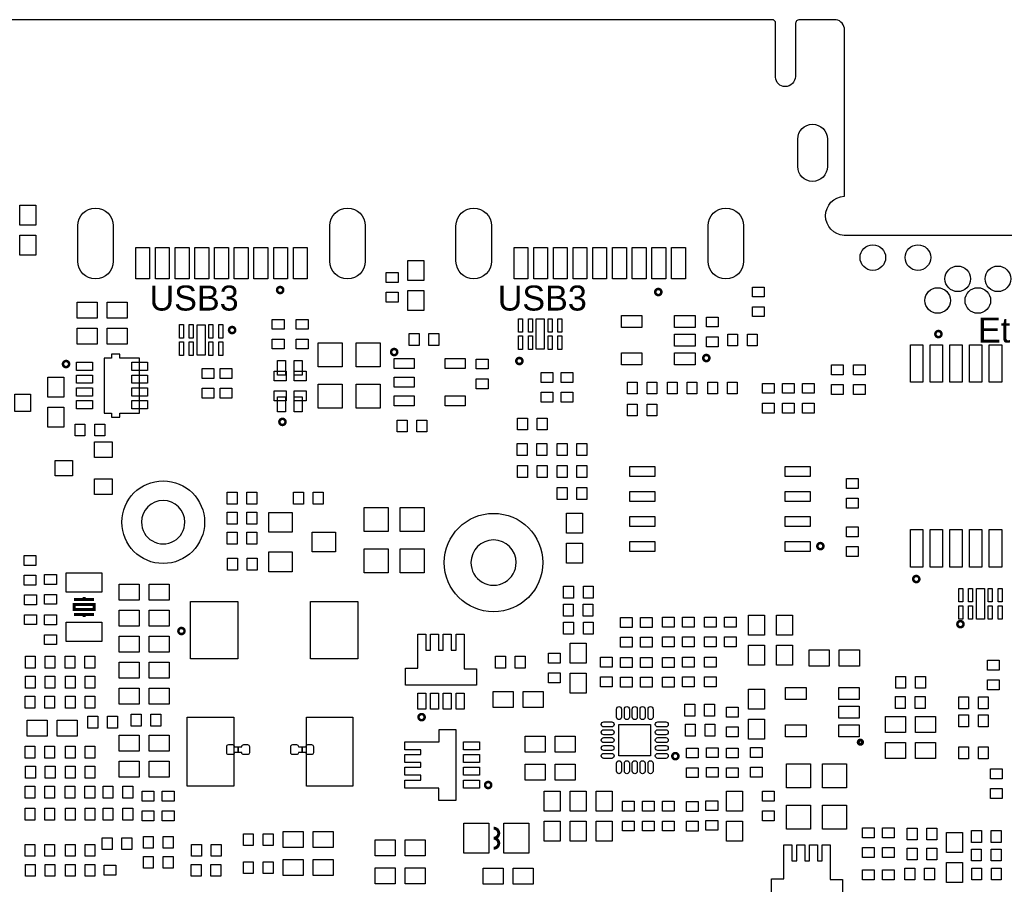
# Model space of a CAD drawing. Extents: x -35 to 121, y -31 to 50.
# Tile 10 of 11: x 34 to 84, y 6 to 50. Entities that reach past the tile are written whole.
import ezdxf
from ezdxf.enums import TextEntityAlignment as Align

# ---------------------------------------------------------------- set-up
doc = ezdxf.new("R2010")
doc.units = 0
for name, color, linetype in [('BG_OUTLINE', 5, 'CONTINUOUS'), ('BG_SILKSCREEN_TOP', 7, 'CONTINUOUS'), ('PG_SILKSCREEN_TOP', 7, 'CONTINUOUS'), ('PIN_TOP', 92, 'CONTINUOUS')]:
    doc.layers.add(name, color=color, linetype=linetype)

msp = doc.modelspace()

# ---------------------------------------------------------------- linework, layer by layer
at = {"layer": 'BG_OUTLINE'}
msp.add_lwpolyline([(92.723411, 39.04046), (76.083363, 39.04046, -0.395595), (75.145392, 40.040458, -0.396729), (76.085395, 41.038628), (76.1079, 41.038628), (76.108509, 41.039237), (76.108509, 41.888562), (76.108509, 49.476558, 0.359965), (75.675947, 49.999544), (74.198683, 49.999544), (74.194873, 49.997512), (73.870007, 49.997258), (73.824287, 49.997258, 0.414214), (73.608387, 49.781358), (73.608387, 49.755958), (73.608641, 49.679758), (73.608641, 47.11987, -0.414214), (73.088475, 46.599704, -0.414214), (72.608643, 47.079535), (72.608643, 49.823268, 0.414214), (72.432367, 49.999544), (13.753541, 49.999544, 0.414214)], format="xyb", dxfattribs=at)
for points in [[(42.608627, 24.48245, 1), (40.408679, 24.482435, 1)], [(59.433028, 22.430156, 1), (57.13303, 22.430143, 1)]]:
    msp.add_lwpolyline(points, format="xyb", close=True, dxfattribs=at)
at = {"layer": 'PG_SILKSCREEN_TOP'}
for points, const_width in [([(47.602877, 36.2712, 1), (47.291523, 36.2712, 1), (47.602877, 36.2712)], 0.127), ([(66.805277, 36.1696, 1), (66.493923, 36.1696, 1), (66.805277, 36.1696)], 0.127), ([(45.164477, 34.2392, 1), (44.853123, 34.2392, 1), (45.164477, 34.2392)], 0.127), ([(81.029277, 34.036, 1), (80.717923, 34.036, 1), (81.029277, 34.036)], 0.127), ([(53.394077, 33.1216, 1), (53.082723, 33.1216, 1), (53.394077, 33.1216)], 0.127), ([(69.243677, 32.8168, 1), (68.932323, 32.8168, 1), (69.243677, 32.8168)], 0.127), ([(36.731677, 32.512, 1), (36.420323, 32.512, 1), (36.731677, 32.512)], 0.127), ([(59.751697, 32.66694, 1), (59.440343, 32.66694, 1), (59.751697, 32.66694)], 0.127), ([(47.719717, 29.57576, 1), (47.408363, 29.57576, 1), (47.719717, 29.57576)], 0.127), ([(75.034877, 23.2664, 1), (74.723523, 23.2664, 1), (75.034877, 23.2664)], 0.127), ([(79.904057, 21.59508, 1), (79.592703, 21.59508, 1), (79.904057, 21.59508)], 0.127), ([(82.146877, 19.304, 1), (81.835523, 19.304, 1), (82.146877, 19.304)], 0.127), ([(42.591457, 18.95602, 1), (42.280103, 18.95602, 1), (42.591457, 18.95602)], 0.127), ([(54.785997, 14.58214, 1), (54.474643, 14.58214, 1), (54.785997, 14.58214)], 0.127), ([(77.019125, 13.3096, 1), (76.803275, 13.3096, 1), (77.019125, 13.3096)], 0.1524), ([(67.671417, 12.60094, 1), (67.360063, 12.60094, 1), (67.671417, 12.60094)], 0.127), ([(58.166737, 11.13536, 1), (57.855383, 11.13536, 1), (58.166737, 11.13536)], 0.127), ([(58.293, 8.4328, 1), (58.293, 8.9408)], 0.1524), ([(58.293, 7.9248, 1), (58.293, 8.4328)], 0.1524)]:
    msp.add_lwpolyline(points, format="xyb", dxfattribs=dict(at, const_width=const_width))
at = {"layer": 'PG_SILKSCREEN_TOP', "const_width": 0.1524}
for points in [[(37.9984, 20.5486), (36.9824, 20.5486)], [(37.4904, 20.5486), (37.4904, 20.6756)], [(36.9824, 20.0406), (36.9824, 20.2946), (37.9984, 20.2946), (37.9984, 20.0406), (36.9824, 20.0406)], [(37.9984, 19.7866), (36.9824, 19.7866)], [(37.4904, 19.7866), (37.4904, 19.6596)]]:
    msp.add_lwpolyline(points, dxfattribs=at)
at = {"layer": 'PIN_TOP'}
for points in [[(73.733317, 42.540682), (73.733317, 43.940476, -1), (75.233416, 43.940476), (75.233416, 42.540682, -1)], [(37.1697, 37.732792), (37.1697, 39.532585, -1), (38.969798, 39.532585), (38.969798, 37.732792, -1)], [(49.969725, 37.732792), (49.969725, 39.532585, -1), (51.769823, 39.532585), (51.769823, 37.732792, -1)], [(56.376951, 37.732716), (56.376951, 39.532509, -1), (58.177049, 39.532509), (58.177049, 37.732716, -1)], [(69.176976, 37.732716), (69.176976, 39.532509, -1), (70.977074, 39.532509), (70.977074, 37.732716, -1)], [(64.526236, 14.586458), (64.526236, 14.992858, -1), (64.780236, 14.992858), (64.780236, 14.586458, -1)], [(64.926337, 14.586458), (64.926337, 14.992858, -1), (65.180337, 14.992858), (65.180337, 14.586458, -1)], [(65.326336, 14.586458), (65.326336, 14.992858, -1), (65.580336, 14.992858), (65.580336, 14.586458, -1)], [(65.726335, 14.586458), (65.726335, 14.992858, -1), (65.980335, 14.992858), (65.980335, 14.586458, -1)], [(66.126436, 14.586458), (66.126436, 14.992858, -1), (66.380436, 14.992858), (66.380436, 14.586458, -1)], [(63.875234, 14.341856), (64.281634, 14.341856, -1), (64.281634, 14.087856), (63.875234, 14.087856, -1)], [(66.625038, 14.341856), (67.031438, 14.341856, -1), (67.031438, 14.087856), (66.625038, 14.087856, -1)], [(63.875234, 13.941755), (64.281634, 13.941755, -1), (64.281634, 13.687755), (63.875234, 13.687755, -1)], [(63.875234, 13.541756), (64.281634, 13.541756, -1), (64.281634, 13.287756), (63.875234, 13.287756, -1)], [(66.625038, 13.941755), (67.031438, 13.941755, -1), (67.031438, 13.687755), (66.625038, 13.687755, -1)], [(66.625038, 13.541756), (67.031438, 13.541756, -1), (67.031438, 13.287756), (66.625038, 13.287756, -1)], [(44.735471, 12.778257), (44.735471, 13.086055, -0.414313), (44.835572, 13.186156), (45.020484, 13.186156, -0.414313), (45.120585, 13.086055), (45.120585, 13.082245), (45.311085, 13.082245), (45.311085, 13.079755), (45.311085, 12.782067), (45.120585, 12.782067), (45.120585, 12.779756), (45.120585, 12.778257, -0.414313), (45.020484, 12.678156), (44.835572, 12.678156, -0.414313)], [(45.886776, 13.086055), (45.886776, 12.778257, -0.414313), (45.786675, 12.678156), (45.601763, 12.678156, -0.414313), (45.501662, 12.778257), (45.501662, 12.782067), (45.311162, 12.782067), (45.311162, 12.784557), (45.311162, 13.082245), (45.501662, 13.082245), (45.501662, 13.084556), (45.501662, 13.086055, -0.414313), (45.601763, 13.186156), (45.786675, 13.186156, -0.414313)], [(47.986696, 12.778257), (47.986696, 13.086055, -0.414313), (48.086797, 13.186156), (48.271709, 13.186156, -0.414313), (48.371811, 13.086055), (48.371811, 13.082245), (48.562311, 13.082245), (48.562311, 13.079755), (48.562311, 12.782067), (48.371811, 12.782067), (48.371811, 12.779756), (48.371811, 12.778257, -0.414313), (48.271709, 12.678156), (48.086797, 12.678156, -0.414313)], [(49.138002, 13.086055), (49.138002, 12.778257, -0.414313), (49.0379, 12.678156), (48.852988, 12.678156, -0.414313), (48.752887, 12.778257), (48.752887, 12.782067), (48.562387, 12.782067), (48.562387, 12.784557), (48.562387, 13.082245), (48.752887, 13.082245), (48.752887, 13.084556), (48.752887, 13.086055, -0.414313), (48.852988, 13.186156), (49.0379, 13.186156, -0.414313)], [(63.875234, 13.141757), (64.281634, 13.141757, -1), (64.281634, 12.887757), (63.875234, 12.887757, -1)], [(66.625038, 13.141757), (67.031438, 13.141757, -1), (67.031438, 12.887757), (66.625038, 12.887757, -1)], [(63.875234, 12.741656), (64.281634, 12.741656, -1), (64.281634, 12.487656), (63.875234, 12.487656, -1)], [(66.625038, 12.741656), (67.031438, 12.741656, -1), (67.031438, 12.487656), (66.625038, 12.487656, -1)], [(64.526236, 11.836654), (64.526236, 12.243054, -1), (64.780236, 12.243054), (64.780236, 11.836654, -1)], [(64.926337, 11.836654), (64.926337, 12.243054, -1), (65.180337, 12.243054), (65.180337, 11.836654, -1)], [(65.326336, 11.836654), (65.326336, 12.243054, -1), (65.580336, 12.243054), (65.580336, 11.836654, -1)], [(65.726335, 11.836654), (65.726335, 12.243054, -1), (65.980335, 12.243054), (65.980335, 11.836654, -1)], [(66.126436, 11.836654), (66.126436, 12.243054, -1), (66.380436, 12.243054), (66.380436, 11.836654, -1)]]:
    msp.add_lwpolyline(points, format="xyb", close=True, dxfattribs=at)
for points in [[(34.230285, 40.58666), (35.043085, 40.58666), (35.043085, 39.57066), (34.230285, 39.57066)], [(34.230285, 39.06266), (35.043085, 39.06266), (35.043085, 38.04666), (34.230285, 38.04666)], [(40.819769, 38.432638), (40.819769, 36.832743), (40.11977, 36.832743), (40.11977, 38.432638)], [(41.819767, 38.432638), (41.819767, 36.832743), (41.119768, 36.832743), (41.119768, 38.432638)], [(42.819764, 38.432638), (42.819764, 36.832743), (42.119766, 36.832743), (42.119766, 38.432638)], [(43.819762, 38.432638), (43.819762, 36.832743), (43.119764, 36.832743), (43.119764, 38.432638)], [(44.81976, 38.432638), (44.81976, 36.832743), (44.119762, 36.832743), (44.119762, 38.432638)], [(45.819758, 38.432638), (45.819758, 36.832743), (45.11976, 36.832743), (45.11976, 38.432638)], [(46.819756, 38.432638), (46.819756, 36.832743), (46.119758, 36.832743), (46.119758, 38.432638)], [(47.819755, 38.432638), (47.819755, 36.832743), (47.119756, 36.832743), (47.119756, 38.432638)], [(48.819752, 38.432638), (48.819752, 36.832743), (48.119754, 36.832743), (48.119754, 38.432638)], [(60.02702, 38.432562), (60.02702, 36.832667), (59.327021, 36.832667), (59.327021, 38.432562)], [(61.027018, 38.432562), (61.027018, 36.832667), (60.327019, 36.832667), (60.327019, 38.432562)], [(62.027016, 38.432562), (62.027016, 36.832667), (61.327017, 36.832667), (61.327017, 38.432562)], [(63.027014, 38.432562), (63.027014, 36.832667), (62.327015, 36.832667), (62.327015, 38.432562)], [(64.027012, 38.432562), (64.027012, 36.832667), (63.327013, 36.832667), (63.327013, 38.432562)], [(65.02701, 38.432562), (65.02701, 36.832667), (64.327011, 36.832667), (64.327011, 38.432562)], [(66.027008, 38.432562), (66.027008, 36.832667), (65.327009, 36.832667), (65.327009, 38.432562)], [(67.027006, 38.432562), (67.027006, 36.832667), (66.327007, 36.832667), (66.327007, 38.432562)], [(68.027004, 38.432562), (68.027004, 36.832667), (67.327005, 36.832667), (67.327005, 38.432562)], [(53.938246, 37.770816), (54.751046, 37.770816), (54.751046, 36.754816), (53.938246, 36.754816)], [(52.834388, 36.659693), (52.834388, 37.159794), (53.434285, 37.159794), (53.434285, 36.659693)], [(52.834388, 35.659695), (52.834388, 36.159796), (53.434285, 36.159796), (53.434285, 35.659695)], [(53.938246, 36.246816), (54.751046, 36.246816), (54.751046, 35.230816), (53.938246, 35.230816)], [(71.429651, 35.919537), (71.429651, 36.419638), (72.029549, 36.419638), (72.029549, 35.919537)], [(38.1508, 35.6616), (38.1508, 34.8488), (37.1348, 34.8488), (37.1348, 35.6616)], [(39.6748, 35.6616), (39.6748, 34.8488), (38.6588, 34.8488), (38.6588, 35.6616)], [(71.429651, 34.919539), (71.429651, 35.41964), (72.029549, 35.41964), (72.029549, 34.919539)], [(42.533138, 34.515247), (42.533138, 33.829447), (42.329938, 33.829447), (42.329938, 34.515247)], [(43.033239, 34.515247), (43.033239, 33.829447), (42.830039, 33.829447), (42.830039, 34.515247)], [(43.635041, 34.509456), (43.635041, 32.960056), (43.228641, 32.960056), (43.228641, 34.509456)], [(44.033237, 34.515247), (44.033237, 33.829447), (43.830037, 33.829447), (43.830037, 34.515247)], [(44.533439, 34.515247), (44.533439, 33.829447), (44.330239, 33.829447), (44.330239, 34.515247)], [(47.645549, 34.778048), (47.645549, 34.277948), (47.045651, 34.277948), (47.045651, 34.778048)], [(48.864749, 34.778048), (48.864749, 34.277948), (48.264851, 34.277948), (48.264851, 34.778048)], [(59.553297, 34.130691), (59.553297, 34.816491), (59.756497, 34.816491), (59.756497, 34.130691)], [(60.053499, 34.130691), (60.053499, 34.816491), (60.256699, 34.816491), (60.256699, 34.130691)], [(60.451695, 33.2613), (60.451695, 34.8107), (60.858095, 34.8107), (60.858095, 33.2613)], [(61.053497, 34.130691), (61.053497, 34.816491), (61.256697, 34.816491), (61.256697, 34.130691)], [(61.553598, 34.130691), (61.553598, 34.816491), (61.756798, 34.816491), (61.756798, 34.130691)], [(65.82029, 34.376411), (64.77889, 34.376411), (64.77889, 34.986011), (65.82029, 34.986011)], [(68.52031, 34.376411), (67.47891, 34.376411), (67.47891, 34.986011), (68.52031, 34.986011)], [(69.092851, 34.395537), (69.092851, 34.895638), (69.692749, 34.895638), (69.692749, 34.395537)], [(38.1508, 34.3408), (38.1508, 33.528), (37.1348, 33.528), (37.1348, 34.3408)], [(39.6748, 34.3408), (39.6748, 33.528), (38.6588, 33.528), (38.6588, 34.3408)], [(54.501986, 33.460207), (54.001886, 33.460207), (54.001886, 34.060105), (54.501986, 34.060105)], [(55.501984, 33.460207), (55.001884, 33.460207), (55.001884, 34.060105), (55.501984, 34.060105)], [(68.52031, 33.4264), (67.47891, 33.4264), (67.47891, 34.036), (68.52031, 34.036)], [(70.174752, 34.031149), (70.674852, 34.031149), (70.674852, 33.431251), (70.174752, 33.431251)], [(71.17475, 34.031149), (71.67485, 34.031149), (71.67485, 33.431251), (71.17475, 33.431251)], [(42.533138, 33.640065), (42.533138, 32.954265), (42.329938, 32.954265), (42.329938, 33.640065)], [(43.033239, 33.640065), (43.033239, 32.954265), (42.830039, 32.954265), (42.830039, 33.640065)], [(44.033237, 33.640065), (44.033237, 32.954265), (43.830037, 32.954265), (43.830037, 33.640065)], [(44.533439, 33.640065), (44.533439, 32.954265), (44.330239, 32.954265), (44.330239, 33.640065)], [(47.645549, 33.77805), (47.645549, 33.27795), (47.045651, 33.27795), (47.045651, 33.77805)], [(48.864749, 33.77805), (48.864749, 33.27795), (48.264851, 33.27795), (48.264851, 33.77805)], [(50.594336, 32.372046), (49.375136, 32.372046), (49.375136, 33.591246), (50.594336, 33.591246)], [(52.524736, 32.372046), (51.305536, 32.372046), (51.305536, 33.591246), (52.524736, 33.591246)], [(59.553297, 33.255509), (59.553297, 33.941309), (59.756497, 33.941309), (59.756497, 33.255509)], [(60.053499, 33.255509), (60.053499, 33.941309), (60.256699, 33.941309), (60.256699, 33.255509)], [(61.053497, 33.255509), (61.053497, 33.941309), (61.256697, 33.941309), (61.256697, 33.255509)], [(61.553598, 33.255509), (61.553598, 33.941309), (61.756798, 33.941309), (61.756798, 33.255509)], [(69.092851, 33.395539), (69.092851, 33.89564), (69.692749, 33.89564), (69.692749, 33.395539)], [(38.513004, 31.4198), (38.513004, 30.019803), (38.882803, 30.019803), (38.882803, 29.819905), (39.302893, 29.819905), (39.302893, 30.019803), (40.312797, 30.019803), (40.312797, 32.819797), (39.302893, 32.819797), (39.302893, 33.019695), (38.882803, 33.019695), (38.882803, 32.819797), (38.513004, 32.819797), (38.513004, 31.819799)], [(65.82029, 32.476389), (64.77889, 32.476389), (64.77889, 33.085989), (65.82029, 33.085989)], [(68.52031, 32.476389), (67.47891, 32.476389), (67.47891, 33.085989), (68.52031, 33.085989)], [(79.450311, 31.588939), (79.450311, 33.493939), (80.085311, 33.493939), (80.085311, 31.588939)], [(80.450309, 31.588939), (80.450309, 33.493939), (81.085309, 33.493939), (81.085309, 31.588939)], [(81.450307, 31.588939), (81.450307, 33.493939), (82.085307, 33.493939), (82.085307, 31.588939)], [(82.450305, 31.588939), (82.450305, 33.493939), (83.085305, 33.493939), (83.085305, 31.588939)], [(83.450303, 31.588939), (83.450303, 33.493939), (84.085303, 33.493939), (84.085303, 31.588939)], [(37.112753, 32.184848), (37.112753, 32.604939), (37.912853, 32.604939), (37.912853, 32.184848)], [(39.912747, 32.184848), (39.912747, 32.604939), (40.712847, 32.604939), (40.712847, 32.184848)], [(47.717583, 31.944437), (47.317533, 31.944437), (47.317533, 32.694499), (47.717583, 32.694499)], [(48.567467, 31.944437), (48.167417, 31.944437), (48.167417, 32.694499), (48.567467, 32.694499)], [(53.2384, 32.801611), (54.2544, 32.801611), (54.2544, 32.293611), (53.2384, 32.293611)], [(55.828413, 32.801611), (56.844413, 32.801611), (56.844413, 32.293611), (55.828413, 32.293611)], [(57.408851, 32.261937), (57.408851, 32.762038), (58.008749, 32.762038), (58.008749, 32.261937)], [(43.487188, 31.782893), (43.487188, 32.282994), (44.087085, 32.282994), (44.087085, 31.782893)], [(44.401588, 31.782893), (44.401588, 32.282994), (45.001485, 32.282994), (45.001485, 31.782893)], [(47.147251, 31.652337), (47.147251, 32.152438), (47.747149, 32.152438), (47.747149, 31.652337)], [(48.163251, 31.652337), (48.163251, 32.152438), (48.763149, 32.152438), (48.763149, 31.652337)], [(60.697364, 31.579693), (60.697364, 32.079794), (61.297261, 32.079794), (61.297261, 31.579693)], [(61.713364, 31.579693), (61.713364, 32.079794), (62.313261, 32.079794), (62.313261, 31.579693)], [(75.441962, 31.96778), (75.441962, 32.46788), (76.04186, 32.46788), (76.04186, 31.96778)], [(76.559562, 31.96778), (76.559562, 32.46788), (77.15946, 32.46788), (77.15946, 31.96778)], [(35.65271, 31.84906), (36.46551, 31.84906), (36.46551, 30.83306), (35.65271, 30.83306)], [(37.112753, 31.534837), (37.112753, 31.954927), (37.912853, 31.954927), (37.912853, 31.534837)], [(39.912747, 31.534837), (39.912747, 31.954927), (40.712847, 31.954927), (40.712847, 31.534837)], [(53.2384, 31.8516), (54.2544, 31.8516), (54.2544, 31.3436), (53.2384, 31.3436)], [(57.408851, 31.261939), (57.408851, 31.76204), (58.008749, 31.76204), (58.008749, 31.261939)], [(65.57885, 30.992851), (65.07875, 30.992851), (65.07875, 31.592749), (65.57885, 31.592749)], [(66.578848, 30.992851), (66.078748, 30.992851), (66.078748, 31.592749), (66.578848, 31.592749)], [(67.61085, 30.992851), (67.11075, 30.992851), (67.11075, 31.592749), (67.61085, 31.592749)], [(68.610848, 30.992851), (68.110748, 30.992851), (68.110748, 31.592749), (68.610848, 31.592749)], [(69.158752, 31.592749), (69.658852, 31.592749), (69.658852, 30.992851), (69.158752, 30.992851)], [(70.15875, 31.592749), (70.65885, 31.592749), (70.65885, 30.992851), (70.15875, 30.992851)], [(72.537549, 31.526848), (72.537549, 31.026748), (71.937651, 31.026748), (71.937651, 31.526848)], [(73.553549, 31.526848), (73.553549, 31.026748), (72.953651, 31.026748), (72.953651, 31.526848)], [(74.569549, 31.526848), (74.569549, 31.026748), (73.969651, 31.026748), (73.969651, 31.526848)], [(37.112753, 30.884647), (37.112753, 31.304738), (37.912853, 31.304738), (37.912853, 30.884647)], [(39.912747, 30.884647), (39.912747, 31.304738), (40.712847, 31.304738), (40.712847, 30.884647)], [(43.487188, 30.782895), (43.487188, 31.282996), (44.087085, 31.282996), (44.087085, 30.782895)], [(44.401588, 30.782895), (44.401588, 31.282996), (45.001485, 31.282996), (45.001485, 30.782895)], [(47.147251, 30.652339), (47.147251, 31.15244), (47.747149, 31.15244), (47.747149, 30.652339)], [(48.163251, 30.652339), (48.163251, 31.15244), (48.763149, 31.15244), (48.763149, 30.652339)], [(50.594336, 30.271466), (49.375136, 30.271466), (49.375136, 31.490666), (50.594336, 31.490666)], [(52.524736, 30.271466), (51.305536, 30.271466), (51.305536, 31.490666), (52.524736, 31.490666)], [(60.697364, 30.579695), (60.697364, 31.079796), (61.297261, 31.079796), (61.297261, 30.579695)], [(61.713364, 30.579695), (61.713364, 31.079796), (62.313261, 31.079796), (62.313261, 30.579695)], [(75.441962, 30.967782), (75.441962, 31.467882), (76.04186, 31.467882), (76.04186, 30.967782)], [(76.559562, 30.967782), (76.559562, 31.467882), (77.15946, 31.467882), (77.15946, 30.967782)], [(33.982736, 30.102556), (33.982736, 30.991556), (34.770136, 30.991556), (34.770136, 30.102556)], [(37.112753, 30.234636), (37.112753, 30.654727), (37.912853, 30.654727), (37.912853, 30.234636)], [(39.912747, 30.234636), (39.912747, 30.654727), (40.712847, 30.654727), (40.712847, 30.234636)], [(47.717583, 30.094301), (47.317533, 30.094301), (47.317533, 30.844363), (47.717583, 30.844363)], [(48.567467, 30.094301), (48.167417, 30.094301), (48.167417, 30.844363), (48.567467, 30.844363)], [(53.2384, 30.901589), (54.2544, 30.901589), (54.2544, 30.393589), (53.2384, 30.393589)], [(55.828413, 30.901589), (56.844413, 30.901589), (56.844413, 30.393589), (55.828413, 30.393589)], [(72.537549, 30.52685), (72.537549, 30.02675), (71.937651, 30.02675), (71.937651, 30.52685)], [(73.553549, 30.52685), (73.553549, 30.02675), (72.953651, 30.02675), (72.953651, 30.52685)], [(74.569549, 30.52685), (74.569549, 30.02675), (73.969651, 30.02675), (73.969651, 30.52685)], [(35.65271, 30.32506), (36.46551, 30.32506), (36.46551, 29.30906), (35.65271, 29.30906)], [(65.57885, 29.875251), (65.07875, 29.875251), (65.07875, 30.475149), (65.57885, 30.475149)], [(66.578848, 29.875251), (66.078748, 29.875251), (66.078748, 30.475149), (66.578848, 30.475149)], [(53.89485, 29.062451), (53.39475, 29.062451), (53.39475, 29.662349), (53.89485, 29.662349)], [(54.894848, 29.062451), (54.394748, 29.062451), (54.394748, 29.662349), (54.894848, 29.662349)], [(59.506752, 29.763949), (60.006852, 29.763949), (60.006852, 29.164051), (59.506752, 29.164051)], [(60.50675, 29.763949), (61.00685, 29.763949), (61.00685, 29.164051), (60.50675, 29.164051)], [(37.53725, 28.859251), (37.03715, 28.859251), (37.03715, 29.459149), (37.53725, 29.459149)], [(38.537248, 28.859251), (38.037148, 28.859251), (38.037148, 29.459149), (38.537248, 29.459149)], [(38.9128, 27.7749), (38.0238, 27.7749), (38.0238, 28.5623), (38.9128, 28.5623)], [(59.988386, 27.872207), (59.488286, 27.872207), (59.488286, 28.472105), (59.988386, 28.472105)], [(60.988384, 27.872207), (60.488284, 27.872207), (60.488284, 28.472105), (60.988384, 28.472105)], [(62.020386, 27.872207), (61.520286, 27.872207), (61.520286, 28.472105), (62.020386, 28.472105)], [(63.020384, 27.872207), (62.520284, 27.872207), (62.520284, 28.472105), (63.020384, 28.472105)], [(36.9062, 26.8351), (36.0172, 26.8351), (36.0172, 27.6225), (36.9062, 27.6225)], [(59.504288, 27.354505), (60.004388, 27.354505), (60.004388, 26.754607), (59.504288, 26.754607)], [(60.504286, 27.354505), (61.004386, 27.354505), (61.004386, 26.754607), (60.504286, 26.754607)], [(62.020386, 26.754607), (61.520286, 26.754607), (61.520286, 27.354505), (62.020386, 27.354505)], [(63.020384, 26.754607), (62.520284, 26.754607), (62.520284, 27.354505), (63.020384, 27.354505)], [(66.466847, 26.807147), (65.196847, 26.807147), (65.196847, 27.317154), (66.466847, 27.317154)], [(74.366247, 26.807147), (73.096247, 26.807147), (73.096247, 27.317154), (74.366247, 27.317154)], [(38.9128, 25.8953), (38.0238, 25.8953), (38.0238, 26.6827), (38.9128, 26.6827)], [(76.202388, 26.194893), (76.202388, 26.694994), (76.802285, 26.694994), (76.802285, 26.194893)], [(45.25885, 25.404851), (44.75875, 25.404851), (44.75875, 26.004749), (45.25885, 26.004749)], [(46.258848, 25.404851), (45.758748, 25.404851), (45.758748, 26.004749), (46.258848, 26.004749)], [(48.127552, 26.004749), (48.627652, 26.004749), (48.627652, 25.404851), (48.127552, 25.404851)], [(49.12755, 26.004749), (49.62765, 26.004749), (49.62765, 25.404851), (49.12755, 25.404851)], [(62.020386, 25.637007), (61.520286, 25.637007), (61.520286, 26.236905), (62.020386, 26.236905)], [(63.020384, 25.637007), (62.520284, 25.637007), (62.520284, 26.236905), (63.020384, 26.236905)], [(66.466847, 25.537147), (65.196847, 25.537147), (65.196847, 26.047154), (66.466847, 26.047154)], [(74.366247, 25.537147), (73.096247, 25.537147), (73.096247, 26.047154), (74.366247, 26.047154)], [(76.202388, 25.194895), (76.202388, 25.694996), (76.802285, 25.694996), (76.802285, 25.194895)], [(51.7144, 25.23109), (52.9336, 25.23109), (52.9336, 24.01189), (51.7144, 24.01189)], [(53.5432, 25.23109), (54.7624, 25.23109), (54.7624, 24.01189), (53.5432, 24.01189)], [(45.25885, 24.388851), (44.75875, 24.388851), (44.75875, 24.988749), (45.25885, 24.988749)], [(46.258848, 24.388851), (45.758748, 24.388851), (45.758748, 24.988749), (46.258848, 24.988749)], [(46.865553, 24.970816), (48.064458, 24.970816), (48.064458, 23.970005), (46.865553, 23.970005)], [(62.79769, 23.92934), (61.98489, 23.92934), (61.98489, 24.94534), (62.79769, 24.94534)], [(66.466847, 24.267147), (65.196847, 24.267147), (65.196847, 24.777154), (66.466847, 24.777154)], [(74.366247, 24.267147), (73.096247, 24.267147), (73.096247, 24.777154), (74.366247, 24.777154)], [(76.802285, 24.240604), (76.802285, 23.740504), (76.202388, 23.740504), (76.202388, 24.240604)], [(79.450311, 22.204147), (79.450311, 24.109147), (80.085311, 24.109147), (80.085311, 22.204147)], [(80.450309, 22.204147), (80.450309, 24.109147), (81.085309, 24.109147), (81.085309, 22.204147)], [(81.450307, 22.204147), (81.450307, 24.109147), (82.085307, 24.109147), (82.085307, 22.204147)], [(82.450305, 22.204147), (82.450305, 24.109147), (83.085305, 24.109147), (83.085305, 22.204147)], [(83.450303, 22.204147), (83.450303, 24.109147), (84.085303, 24.109147), (84.085303, 22.204147)], [(45.25885, 23.372851), (44.75875, 23.372851), (44.75875, 23.972749), (45.25885, 23.972749)], [(46.258848, 23.372851), (45.758748, 23.372851), (45.758748, 23.972749), (46.258848, 23.972749)], [(49.065142, 23.970005), (50.264047, 23.970005), (50.264047, 22.969195), (49.065142, 22.969195)], [(66.466847, 22.997147), (65.196847, 22.997147), (65.196847, 23.507154), (66.466847, 23.507154)], [(74.366247, 22.997147), (73.096247, 22.997147), (73.096247, 23.507154), (74.366247, 23.507154)], [(51.7144, 23.13051), (52.9336, 23.13051), (52.9336, 21.91131), (51.7144, 21.91131)], [(53.5432, 23.13051), (54.7624, 23.13051), (54.7624, 21.91131), (53.5432, 21.91131)], [(62.79769, 22.40534), (61.98489, 22.40534), (61.98489, 23.42134), (62.79769, 23.42134)], [(76.802285, 23.240606), (76.802285, 22.740506), (76.202388, 22.740506), (76.202388, 23.240606)], [(35.047149, 22.789248), (35.047149, 22.289148), (34.447251, 22.289148), (34.447251, 22.789248)], [(44.774752, 22.651949), (45.274852, 22.651949), (45.274852, 22.052051), (44.774752, 22.052051)], [(45.77475, 22.651949), (46.27485, 22.651949), (46.27485, 22.052051), (45.77475, 22.052051)], [(46.865553, 22.969195), (48.064458, 22.969195), (48.064458, 21.968384), (46.865553, 21.968384)], [(35.047149, 21.78925), (35.047149, 21.28915), (34.447251, 21.28915), (34.447251, 21.78925)], [(35.486188, 21.318093), (35.486188, 21.818194), (36.086085, 21.818194), (36.086085, 21.318093)], [(36.5887, 21.912809), (38.3921, 21.912809), (38.3921, 20.922209), (36.5887, 20.922209)], [(39.2684, 20.5232), (39.2684, 21.336), (40.2844, 21.336), (40.2844, 20.5232)], [(40.7924, 20.5232), (40.7924, 21.336), (41.8084, 21.336), (41.8084, 20.5232)], [(61.843552, 21.229549), (62.343652, 21.229549), (62.343652, 20.629651), (61.843552, 20.629651)], [(62.84355, 21.229549), (63.34365, 21.229549), (63.34365, 20.629651), (62.84355, 20.629651)], [(81.902783, 20.431557), (81.902783, 21.117357), (82.105983, 21.117357), (82.105983, 20.431557)], [(82.402985, 20.431557), (82.402985, 21.117357), (82.606185, 21.117357), (82.606185, 20.431557)], [(82.801181, 19.562166), (82.801181, 21.111566), (83.207581, 21.111566), (83.207581, 19.562166)], [(83.402983, 20.431557), (83.402983, 21.117357), (83.606183, 21.117357), (83.606183, 20.431557)], [(83.903083, 20.431557), (83.903083, 21.117357), (84.106283, 21.117357), (84.106283, 20.431557)], [(35.070085, 20.786204), (35.070085, 20.286104), (34.470188, 20.286104), (34.470188, 20.786204)], [(35.486188, 20.318095), (35.486188, 20.818196), (36.086085, 20.818196), (36.086085, 20.318095)], [(39.2684, 19.2024), (39.2684, 20.0152), (40.2844, 20.0152), (40.2844, 19.2024)], [(40.7924, 19.2024), (40.7924, 20.0152), (41.8084, 20.0152), (41.8084, 19.2024)], [(42.8879, 17.5387), (42.8879, 20.4597), (45.3009, 20.4597), (45.3009, 17.5387)], [(48.9839, 17.5387), (48.9839, 20.4597), (51.3969, 20.4597), (51.3969, 17.5387)], [(62.32765, 19.715251), (61.82755, 19.715251), (61.82755, 20.315149), (62.32765, 20.315149)], [(63.327648, 19.715251), (62.827548, 19.715251), (62.827548, 20.315149), (63.327648, 20.315149)], [(81.902783, 19.556374), (81.902783, 20.242174), (82.105983, 20.242174), (82.105983, 19.556374)], [(82.402985, 19.556374), (82.402985, 20.242174), (82.606185, 20.242174), (82.606185, 19.556374)], [(83.402983, 19.556374), (83.402983, 20.242174), (83.606183, 20.242174), (83.606183, 19.556374)], [(83.903083, 19.556374), (83.903083, 20.242174), (84.106283, 20.242174), (84.106283, 19.556374)], [(35.070085, 19.786206), (35.070085, 19.286106), (34.470188, 19.286106), (34.470188, 19.786206)], [(36.086085, 19.770204), (36.086085, 19.270104), (35.486188, 19.270104), (35.486188, 19.770204)], [(65.323949, 19.639648), (65.323949, 19.139548), (64.724051, 19.139548), (64.724051, 19.639648)], [(66.339949, 19.639648), (66.339949, 19.139548), (65.740051, 19.139548), (65.740051, 19.639648)], [(66.857651, 19.155537), (66.857651, 19.655638), (67.457549, 19.655638), (67.457549, 19.155537)], [(67.873651, 19.155537), (67.873651, 19.655638), (68.473549, 19.655638), (68.473549, 19.155537)], [(68.991251, 19.155537), (68.991251, 19.655638), (69.591149, 19.655638), (69.591149, 19.155537)], [(70.007251, 19.155537), (70.007251, 19.655638), (70.607149, 19.655638), (70.607149, 19.155537)], [(71.2216, 19.7612), (72.0344, 19.7612), (72.0344, 18.7452), (71.2216, 18.7452)], [(73.465715, 18.74774), (72.652915, 18.74774), (72.652915, 19.76374), (73.465715, 19.76374)], [(36.5887, 19.412991), (38.3921, 19.412991), (38.3921, 18.422391), (36.5887, 18.422391)], [(61.843552, 19.400749), (62.343652, 19.400749), (62.343652, 18.800851), (61.843552, 18.800851)], [(62.84355, 19.400749), (63.34365, 19.400749), (63.34365, 18.800851), (62.84355, 18.800851)], [(36.086085, 18.770206), (36.086085, 18.270106), (35.486188, 18.270106), (35.486188, 18.770206)], [(39.2684, 17.8816), (39.2684, 18.6944), (40.2844, 18.6944), (40.2844, 17.8816)], [(40.7924, 17.8816), (40.7924, 18.6944), (41.8084, 18.6944), (41.8084, 17.8816)], [(57.411036, 16.204971), (53.81023, 16.204971), (53.81023, 17.065066), (54.43253, 17.065066), (54.43253, 18.794755), (54.83893, 18.794755), (54.83893, 17.981955), (55.082338, 17.981955), (55.082338, 18.794755), (55.488738, 18.794755), (55.488738, 17.981955), (55.732528, 17.981955), (55.732528, 18.794755), (56.138928, 18.794755), (56.138928, 17.981955), (56.382336, 17.981955), (56.382336, 18.794755), (56.788736, 18.794755), (56.788736, 17.039666), (57.411036, 17.039666)], [(65.323949, 18.63965), (65.323949, 18.13955), (64.724051, 18.13955), (64.724051, 18.63965)], [(66.339949, 18.63965), (66.339949, 18.13955), (65.740051, 18.13955), (65.740051, 18.63965)], [(66.857651, 18.155539), (66.857651, 18.65564), (67.457549, 18.65564), (67.457549, 18.155539)], [(67.873651, 18.155539), (67.873651, 18.65564), (68.473549, 18.65564), (68.473549, 18.155539)], [(68.991251, 18.155539), (68.991251, 18.65564), (69.591149, 18.65564), (69.591149, 18.155539)], [(70.007251, 18.155539), (70.007251, 18.65564), (70.607149, 18.65564), (70.607149, 18.155539)], [(62.170285, 18.33626), (62.983085, 18.33626), (62.983085, 17.32026), (62.170285, 17.32026)], [(71.2216, 18.2372), (72.0344, 18.2372), (72.0344, 17.2212), (71.2216, 17.2212)], [(73.465715, 17.22374), (72.652915, 17.22374), (72.652915, 18.23974), (73.465715, 18.23974)], [(34.513152, 17.673549), (35.013252, 17.673549), (35.013252, 17.073651), (34.513152, 17.073651)], [(35.51315, 17.673549), (36.01325, 17.673549), (36.01325, 17.073651), (35.51315, 17.073651)], [(37.02925, 17.073651), (36.52915, 17.073651), (36.52915, 17.673549), (37.02925, 17.673549)], [(38.029248, 17.073651), (37.529148, 17.073651), (37.529148, 17.673549), (38.029248, 17.673549)], [(58.389152, 17.673549), (58.889252, 17.673549), (58.889252, 17.073651), (58.389152, 17.073651)], [(59.38915, 17.673549), (59.88925, 17.673549), (59.88925, 17.073651), (59.38915, 17.073651)], [(61.066451, 17.326737), (61.066451, 17.826838), (61.666349, 17.826838), (61.666349, 17.326737)], [(63.708051, 17.123537), (63.708051, 17.623638), (64.307949, 17.623638), (64.307949, 17.123537)], [(65.323949, 17.607648), (65.323949, 17.107548), (64.724051, 17.107548), (64.724051, 17.607648)], [(66.339949, 17.607648), (66.339949, 17.107548), (65.740051, 17.107548), (65.740051, 17.607648)], [(67.457549, 17.607648), (67.457549, 17.107548), (66.857651, 17.107548), (66.857651, 17.607648)], [(67.873651, 17.123537), (67.873651, 17.623638), (68.473549, 17.623638), (68.473549, 17.123537)], [(68.991251, 17.123537), (68.991251, 17.623638), (69.591149, 17.623638), (69.591149, 17.123537)], [(75.33386, 17.99209), (75.33386, 17.17929), (74.31786, 17.17929), (74.31786, 17.99209)], [(76.85786, 17.99209), (76.85786, 17.17929), (75.84186, 17.17929), (75.84186, 17.99209)], [(39.2684, 16.5608), (39.2684, 17.3736), (40.2844, 17.3736), (40.2844, 16.5608)], [(40.7924, 16.5608), (40.7924, 17.3736), (41.8084, 17.3736), (41.8084, 16.5608)], [(83.96445, 17.475467), (83.96445, 16.975366), (83.364553, 16.975366), (83.364553, 17.475467)], [(34.513152, 16.657549), (35.013252, 16.657549), (35.013252, 16.057651), (34.513152, 16.057651)], [(35.51315, 16.657549), (36.01325, 16.657549), (36.01325, 16.057651), (35.51315, 16.057651)], [(36.545152, 16.657549), (37.045252, 16.657549), (37.045252, 16.057651), (36.545152, 16.057651)], [(37.54515, 16.657549), (38.04525, 16.657549), (38.04525, 16.057651), (37.54515, 16.057651)], [(61.066451, 16.326739), (61.066451, 16.82684), (61.666349, 16.82684), (61.666349, 16.326739)], [(62.170285, 16.81226), (62.983085, 16.81226), (62.983085, 15.79626), (62.170285, 15.79626)], [(63.708051, 16.123539), (63.708051, 16.62364), (64.307949, 16.62364), (64.307949, 16.123539)], [(65.323949, 16.60765), (65.323949, 16.10755), (64.724051, 16.10755), (64.724051, 16.60765)], [(66.339949, 16.60765), (66.339949, 16.10755), (65.740051, 16.10755), (65.740051, 16.60765)], [(67.457549, 16.60765), (67.457549, 16.10755), (66.857651, 16.10755), (66.857651, 16.60765)], [(67.873651, 16.123539), (67.873651, 16.62364), (68.473549, 16.62364), (68.473549, 16.123539)], [(68.991251, 16.123539), (68.991251, 16.62364), (69.591149, 16.62364), (69.591149, 16.123539)], [(78.709101, 16.645458), (79.209201, 16.645458), (79.209201, 16.045561), (78.709101, 16.045561)], [(79.709099, 16.645458), (80.209199, 16.645458), (80.209199, 16.045561), (79.709099, 16.045561)], [(39.2684, 15.24), (39.2684, 16.0528), (40.2844, 16.0528), (40.2844, 15.24)], [(40.7924, 15.24), (40.7924, 16.0528), (41.8084, 16.0528), (41.8084, 15.24)], [(72.043315, 14.98854), (71.230515, 14.98854), (71.230515, 16.00454), (72.043315, 16.00454)], [(74.15149, 15.478811), (73.11009, 15.478811), (73.11009, 16.088411), (74.15149, 16.088411)], [(76.85151, 15.478811), (75.81011, 15.478811), (75.81011, 16.088411), (76.85151, 16.088411)], [(83.96445, 16.475469), (83.96445, 15.975368), (83.364553, 15.975368), (83.364553, 16.475469)], [(34.99725, 15.041651), (34.49715, 15.041651), (34.49715, 15.641549), (34.99725, 15.641549)], [(35.997248, 15.041651), (35.497148, 15.041651), (35.497148, 15.641549), (35.997248, 15.641549)], [(36.545152, 15.641549), (37.045252, 15.641549), (37.045252, 15.041651), (36.545152, 15.041651)], [(37.54515, 15.641549), (38.04525, 15.641549), (38.04525, 15.041651), (37.54515, 15.041651)], [(54.83893, 14.994357), (54.43253, 14.994357), (54.43253, 15.807157), (54.83893, 15.807157)], [(55.488942, 14.994357), (55.082542, 14.994357), (55.082542, 15.807157), (55.488942, 15.807157)], [(56.138928, 14.994357), (55.732528, 14.994357), (55.732528, 15.807157), (56.138928, 15.807157)], [(56.788939, 14.994357), (56.382539, 14.994357), (56.382539, 15.807157), (56.788939, 15.807157)], [(59.278596, 15.887446), (59.278596, 15.074646), (58.262596, 15.074646), (58.262596, 15.887446)], [(60.802596, 15.887446), (60.802596, 15.074646), (59.786596, 15.074646), (59.786596, 15.887446)], [(79.1932, 15.029561), (78.693099, 15.029561), (78.693099, 15.629458), (79.1932, 15.629458)], [(80.193197, 15.029561), (79.693097, 15.029561), (79.693097, 15.629458), (80.193197, 15.629458)], [(81.906453, 15.610967), (82.406554, 15.610967), (82.406554, 15.01107), (81.906453, 15.01107)], [(82.906451, 15.610967), (83.406551, 15.610967), (83.406551, 15.01107), (82.906451, 15.01107)], [(68.497386, 14.638807), (67.997286, 14.638807), (67.997286, 15.238705), (68.497386, 15.238705)], [(69.497384, 14.638807), (68.997284, 14.638807), (68.997284, 15.238705), (69.497384, 15.238705)], [(70.108851, 14.583537), (70.108851, 15.083638), (70.708749, 15.083638), (70.708749, 14.583537)], [(76.85151, 14.5288), (75.81011, 14.5288), (75.81011, 15.1384), (76.85151, 15.1384)], [(37.688152, 14.625549), (38.188252, 14.625549), (38.188252, 14.025651), (37.688152, 14.025651)], [(38.68815, 14.625549), (39.18825, 14.625549), (39.18825, 14.025651), (38.68815, 14.025651)], [(40.38205, 14.127251), (39.88195, 14.127251), (39.88195, 14.727149), (40.38205, 14.727149)], [(41.382048, 14.127251), (40.881948, 14.127251), (40.881948, 14.727149), (41.382048, 14.727149)], [(42.730725, 11.077956), (42.730725, 14.583156), (45.092925, 14.583156), (45.092925, 11.077956)], [(48.780548, 11.077956), (48.780548, 14.583156), (51.142748, 14.583156), (51.142748, 11.077956)], [(78.181149, 13.80551), (78.181149, 14.61831), (79.197149, 14.61831), (79.197149, 13.80551)], [(79.705149, 13.80551), (79.705149, 14.61831), (80.721149, 14.61831), (80.721149, 13.80551)], [(81.906453, 14.696567), (82.406554, 14.696567), (82.406554, 14.09667), (81.906453, 14.09667)], [(82.906451, 14.696567), (83.406551, 14.696567), (83.406551, 14.09667), (82.906451, 14.09667)], [(35.6108, 14.4272), (35.6108, 13.6144), (34.5948, 13.6144), (34.5948, 14.4272)], [(37.1348, 14.4272), (37.1348, 13.6144), (36.1188, 13.6144), (36.1188, 14.4272)], [(64.653389, 14.214704), (66.253284, 14.214704), (66.253284, 12.614808), (64.653389, 12.614808)], [(68.52525, 13.619251), (68.02515, 13.619251), (68.02515, 14.219149), (68.52525, 14.219149)], [(69.525248, 13.619251), (69.025148, 13.619251), (69.025148, 14.219149), (69.525248, 14.219149)], [(70.108851, 13.583539), (70.108851, 14.08364), (70.708749, 14.08364), (70.708749, 13.583539)], [(72.043315, 13.46454), (71.230515, 13.46454), (71.230515, 14.48054), (72.043315, 14.48054)], [(74.15149, 13.578789), (73.11009, 13.578789), (73.11009, 14.188389), (74.15149, 14.188389)], [(76.85151, 13.578789), (75.81011, 13.578789), (75.81011, 14.188389), (76.85151, 14.188389)], [(39.2684, 12.8524), (39.2684, 13.6652), (40.2844, 13.6652), (40.2844, 12.8524)], [(40.7924, 12.8524), (40.7924, 13.6652), (41.8084, 13.6652), (41.8084, 12.8524)], [(56.363921, 13.957656), (56.363921, 10.35685), (55.503826, 10.35685), (55.503826, 10.97915), (53.774137, 10.97915), (53.774137, 11.38555), (54.586937, 11.38555), (54.586937, 11.628958), (53.774137, 11.628958), (53.774137, 12.035358), (54.586937, 12.035358), (54.586937, 12.279147), (53.774137, 12.279147), (53.774137, 12.685547), (54.586937, 12.685547), (54.586937, 12.928956), (53.774137, 12.928956), (53.774137, 13.335356), (55.529226, 13.335356), (55.529226, 13.957656)], [(60.906635, 13.62329), (60.906635, 12.81049), (59.890635, 12.81049), (59.890635, 13.62329)], [(62.430635, 13.62329), (62.430635, 12.81049), (61.414635, 12.81049), (61.414635, 13.62329)], [(34.99725, 12.501651), (34.49715, 12.501651), (34.49715, 13.101549), (34.99725, 13.101549)], [(35.997248, 12.501651), (35.497148, 12.501651), (35.497148, 13.101549), (35.997248, 13.101549)], [(36.545152, 13.101549), (37.045252, 13.101549), (37.045252, 12.501651), (36.545152, 12.501651)], [(37.54515, 13.101549), (38.04525, 13.101549), (38.04525, 12.501651), (37.54515, 12.501651)], [(57.574536, 13.335559), (57.574536, 12.929159), (56.761736, 12.929159), (56.761736, 13.335559)], [(68.674285, 13.013804), (68.674285, 12.513704), (68.074388, 12.513704), (68.074388, 13.013804)], [(69.090388, 12.529693), (69.090388, 13.029794), (69.690285, 13.029794), (69.690285, 12.529693)], [(70.706285, 13.013804), (70.706285, 12.513704), (70.106388, 12.513704), (70.106388, 13.013804)], [(71.927949, 13.035648), (71.927949, 12.535548), (71.328051, 12.535548), (71.328051, 13.035648)], [(78.181149, 12.48471), (78.181149, 13.29751), (79.197149, 13.29751), (79.197149, 12.48471)], [(79.705149, 12.48471), (79.705149, 13.29751), (80.721149, 13.29751), (80.721149, 12.48471)], [(81.906453, 13.070967), (82.406554, 13.070967), (82.406554, 12.47107), (81.906453, 12.47107)], [(82.906451, 13.070967), (83.406551, 13.070967), (83.406551, 12.47107), (82.906451, 12.47107)], [(57.574536, 12.685547), (57.574536, 12.279147), (56.761736, 12.279147), (56.761736, 12.685547)], [(35.020186, 11.489207), (34.520086, 11.489207), (34.520086, 12.089105), (35.020186, 12.089105)], [(36.020184, 11.489207), (35.520084, 11.489207), (35.520084, 12.089105), (36.020184, 12.089105)], [(36.545152, 12.085549), (37.045252, 12.085549), (37.045252, 11.485651), (36.545152, 11.485651)], [(37.54515, 12.085549), (38.04525, 12.085549), (38.04525, 11.485651), (37.54515, 11.485651)], [(39.2684, 11.5316), (39.2684, 12.3444), (40.2844, 12.3444), (40.2844, 11.5316)], [(40.7924, 11.5316), (40.7924, 12.3444), (41.8084, 12.3444), (41.8084, 11.5316)], [(57.574536, 12.035561), (57.574536, 11.629161), (56.761736, 11.629161), (56.761736, 12.035561)], [(60.9092, 12.192), (60.9092, 11.3792), (59.8932, 11.3792), (59.8932, 12.192)], [(62.4332, 12.192), (62.4332, 11.3792), (61.4172, 11.3792), (61.4172, 12.192)], [(68.674285, 12.013806), (68.674285, 11.513706), (68.074388, 11.513706), (68.074388, 12.013806)], [(69.090388, 11.529695), (69.090388, 12.029796), (69.690285, 12.029796), (69.690285, 11.529695)], [(70.706285, 12.013806), (70.706285, 11.513706), (70.106388, 11.513706), (70.106388, 12.013806)], [(71.927949, 12.03565), (71.927949, 11.53555), (71.328051, 11.53555), (71.328051, 12.03565)], [(73.151949, 12.2142), (74.371149, 12.2142), (74.371149, 10.995), (73.151949, 10.995)], [(74.980749, 12.2142), (76.199949, 12.2142), (76.199949, 10.995), (74.980749, 10.995)], [(83.517537, 11.450803), (83.517537, 11.950903), (84.117434, 11.950903), (84.117434, 11.450803)], [(34.99725, 10.469651), (34.49715, 10.469651), (34.49715, 11.069549), (34.99725, 11.069549)], [(35.997248, 10.469651), (35.497148, 10.469651), (35.497148, 11.069549), (35.997248, 11.069549)], [(37.02925, 10.469651), (36.52915, 10.469651), (36.52915, 11.069549), (37.02925, 11.069549)], [(38.029248, 10.469651), (37.529148, 10.469651), (37.529148, 11.069549), (38.029248, 11.069549)], [(38.95965, 10.469651), (38.45955, 10.469651), (38.45955, 11.069549), (38.95965, 11.069549)], [(39.959648, 10.469651), (39.459548, 10.469651), (39.459548, 11.069549), (39.959648, 11.069549)], [(57.574536, 11.38555), (57.574536, 10.97915), (56.761736, 10.97915), (56.761736, 11.38555)], [(40.441651, 10.316337), (40.441651, 10.816438), (41.041549, 10.816438), (41.041549, 10.316337)], [(41.457651, 10.316337), (41.457651, 10.816438), (42.057549, 10.816438), (42.057549, 10.316337)], [(60.849485, 10.81786), (61.662285, 10.81786), (61.662285, 9.80186), (60.849485, 9.80186)], [(62.170285, 10.81786), (62.983085, 10.81786), (62.983085, 9.80186), (62.170285, 9.80186)], [(63.5, 10.8204), (64.3128, 10.8204), (64.3128, 9.8044), (63.5, 9.8044)], [(70.92569, 9.80694), (70.11289, 9.80694), (70.11289, 10.82294), (70.92569, 10.82294)], [(71.937651, 10.316337), (71.937651, 10.816438), (72.537549, 10.816438), (72.537549, 10.316337)], [(83.517537, 10.450805), (83.517537, 10.950905), (84.117434, 10.950905), (84.117434, 10.450805)], [(64.825651, 9.808337), (64.825651, 10.308438), (65.425549, 10.308438), (65.425549, 9.808337)], [(65.841651, 9.808337), (65.841651, 10.308438), (66.441549, 10.308438), (66.441549, 9.808337)], [(66.857651, 9.808337), (66.857651, 10.308438), (67.457549, 10.308438), (67.457549, 9.808337)], [(68.676749, 10.292448), (68.676749, 9.792348), (68.076851, 9.792348), (68.076851, 10.292448)], [(69.064988, 9.837293), (69.064988, 10.337394), (69.664885, 10.337394), (69.664885, 9.837293)], [(73.151949, 10.11362), (74.371149, 10.11362), (74.371149, 8.89442), (73.151949, 8.89442)], [(74.980749, 10.11362), (76.199949, 10.11362), (76.199949, 8.89442), (74.980749, 8.89442)], [(34.99725, 9.352051), (34.49715, 9.352051), (34.49715, 9.951949), (34.99725, 9.951949)], [(35.997248, 9.352051), (35.497148, 9.352051), (35.497148, 9.951949), (35.997248, 9.951949)], [(36.545152, 9.951949), (37.045252, 9.951949), (37.045252, 9.352051), (36.545152, 9.352051)], [(37.54515, 9.951949), (38.04525, 9.951949), (38.04525, 9.352051), (37.54515, 9.352051)], [(38.95965, 9.352051), (38.45955, 9.352051), (38.45955, 9.951949), (38.95965, 9.951949)], [(39.959648, 9.352051), (39.459548, 9.352051), (39.459548, 9.951949), (39.959648, 9.951949)], [(40.441651, 9.316339), (40.441651, 9.81644), (41.041549, 9.81644), (41.041549, 9.316339)], [(41.457651, 9.316339), (41.457651, 9.81644), (42.057549, 9.81644), (42.057549, 9.316339)], [(71.937651, 9.316339), (71.937651, 9.81644), (72.537549, 9.81644), (72.537549, 9.316339)], [(56.769, 9.1948), (58.039, 9.1948), (58.039, 7.6708), (56.769, 7.6708)], [(58.801, 9.1948), (60.071, 9.1948), (60.071, 7.6708), (58.801, 7.6708)], [(60.849485, 9.29386), (61.662285, 9.29386), (61.662285, 8.27786), (60.849485, 8.27786)], [(62.170285, 9.29386), (62.983085, 9.29386), (62.983085, 8.27786), (62.170285, 8.27786)], [(63.5, 9.2964), (64.3128, 9.2964), (64.3128, 8.2804), (63.5, 8.2804)], [(64.825651, 8.808339), (64.825651, 9.30844), (65.425549, 9.30844), (65.425549, 8.808339)], [(65.841651, 8.808339), (65.841651, 9.30844), (66.441549, 9.30844), (66.441549, 8.808339)], [(66.857651, 8.808339), (66.857651, 9.30844), (67.457549, 9.30844), (67.457549, 8.808339)], [(68.676749, 9.29245), (68.676749, 8.79235), (68.076851, 8.79235), (68.076851, 9.29245)], [(69.064988, 8.837295), (69.064988, 9.337396), (69.664885, 9.337396), (69.664885, 8.837295)], [(70.92569, 8.28294), (70.11289, 8.28294), (70.11289, 9.29894), (70.92569, 9.29894)], [(40.507552, 8.529549), (41.007652, 8.529549), (41.007652, 7.929651), (40.507552, 7.929651)], [(41.50755, 8.529549), (42.00765, 8.529549), (42.00765, 7.929651), (41.50755, 7.929651)], [(45.585088, 8.660105), (46.085189, 8.660105), (46.085189, 8.060207), (45.585088, 8.060207)], [(46.585086, 8.660105), (47.085186, 8.660105), (47.085186, 8.060207), (46.585086, 8.060207)], [(48.610596, 8.775446), (48.610596, 7.962646), (47.594596, 7.962646), (47.594596, 8.775446)], [(50.134596, 8.775446), (50.134596, 7.962646), (49.118596, 7.962646), (49.118596, 8.775446)], [(77.617498, 8.959558), (77.617498, 8.459457), (77.017601, 8.459457), (77.017601, 8.959558)], [(78.633498, 8.959558), (78.633498, 8.459457), (78.033601, 8.459457), (78.033601, 8.959558)], [(79.290837, 8.952814), (79.790938, 8.952814), (79.790938, 8.352917), (79.290837, 8.352917)], [(80.290835, 8.952814), (80.790936, 8.952814), (80.790936, 8.352917), (80.290835, 8.352917)], [(82.092749, 7.70951), (81.279949, 7.70951), (81.279949, 8.72551), (82.092749, 8.72551)], [(83.054, 8.222361), (82.553899, 8.222361), (82.553899, 8.822258), (83.054, 8.822258)], [(84.053997, 8.222361), (83.553897, 8.222361), (83.553897, 8.822258), (84.053997, 8.822258)], [(34.99725, 7.523251), (34.49715, 7.523251), (34.49715, 8.123149), (34.99725, 8.123149)], [(35.997248, 7.523251), (35.497148, 7.523251), (35.497148, 8.123149), (35.997248, 8.123149)], [(36.545152, 8.123149), (37.045252, 8.123149), (37.045252, 7.523251), (36.545152, 7.523251)], [(37.54515, 8.123149), (38.04525, 8.123149), (38.04525, 7.523251), (37.54515, 7.523251)], [(38.91647, 7.855991), (38.41637, 7.855991), (38.41637, 8.455889), (38.91647, 8.455889)], [(39.916468, 7.855991), (39.416368, 7.855991), (39.416368, 8.455889), (39.916468, 8.455889)], [(42.945952, 8.123149), (43.446052, 8.123149), (43.446052, 7.523251), (42.945952, 7.523251)], [(43.94595, 8.123149), (44.44605, 8.123149), (44.44605, 7.523251), (43.94595, 7.523251)], [(52.270736, 7.547356), (52.270736, 8.360156), (53.286736, 8.360156), (53.286736, 7.547356)], [(53.794736, 7.547356), (53.794736, 8.360156), (54.810736, 8.360156), (54.810736, 7.547356)], [(76.0063, 5.508015), (72.405494, 5.508015), (72.405494, 6.36811), (73.027794, 6.36811), (73.027794, 8.097799), (73.434194, 8.097799), (73.434194, 7.284999), (73.677602, 7.284999), (73.677602, 8.097799), (74.084002, 8.097799), (74.084002, 7.284999), (74.327791, 7.284999), (74.327791, 8.097799), (74.734191, 8.097799), (74.734191, 7.284999), (74.9776, 7.284999), (74.9776, 8.097799), (75.384, 8.097799), (75.384, 6.34271), (76.0063, 6.34271)], [(40.507552, 7.513549), (41.007652, 7.513549), (41.007652, 6.913651), (40.507552, 6.913651)], [(41.50755, 7.513549), (42.00765, 7.513549), (42.00765, 6.913651), (41.50755, 6.913651)], [(77.617498, 7.95956), (77.617498, 7.459459), (77.017601, 7.459459), (77.017601, 7.95956)], [(78.633498, 7.95956), (78.633498, 7.459459), (78.033601, 7.459459), (78.033601, 7.95956)], [(79.290837, 7.936814), (79.790938, 7.936814), (79.790938, 7.336917), (79.290837, 7.336917)], [(80.290835, 7.936814), (80.790936, 7.936814), (80.790936, 7.336917), (80.290835, 7.336917)], [(83.051536, 7.286117), (82.551435, 7.286117), (82.551435, 7.886014), (83.051536, 7.886014)], [(84.051534, 7.286117), (83.551433, 7.286117), (83.551433, 7.886014), (84.051534, 7.886014)], [(34.513152, 7.107149), (35.013252, 7.107149), (35.013252, 6.507251), (34.513152, 6.507251)], [(35.51315, 7.107149), (36.01325, 7.107149), (36.01325, 6.507251), (35.51315, 6.507251)], [(36.545152, 7.107149), (37.045252, 7.107149), (37.045252, 6.507251), (36.545152, 6.507251)], [(37.54515, 7.107149), (38.04525, 7.107149), (38.04525, 6.507251), (37.54515, 6.507251)], [(38.511251, 6.557137), (38.511251, 7.057238), (39.111149, 7.057238), (39.111149, 6.557137)], [(43.43005, 6.507251), (42.92995, 6.507251), (42.92995, 7.107149), (43.43005, 7.107149)], [(44.430048, 6.507251), (43.929948, 6.507251), (43.929948, 7.107149), (44.430048, 7.107149)], [(45.585088, 7.237705), (46.085189, 7.237705), (46.085189, 6.637807), (45.585088, 6.637807)], [(46.585086, 7.237705), (47.085186, 7.237705), (47.085186, 6.637807), (46.585086, 6.637807)], [(48.610596, 7.353046), (48.610596, 6.540246), (47.594596, 6.540246), (47.594596, 7.353046)], [(50.134596, 7.353046), (50.134596, 6.540246), (49.118596, 6.540246), (49.118596, 7.353046)], [(82.092749, 6.18551), (81.279949, 6.18551), (81.279949, 7.20151), (82.092749, 7.20151)], [(52.270736, 6.124956), (52.270736, 6.937756), (53.286736, 6.937756), (53.286736, 6.124956)], [(53.794736, 6.124956), (53.794736, 6.937756), (54.810736, 6.937756), (54.810736, 6.124956)], [(58.7756, 6.9088), (58.7756, 6.096), (57.7596, 6.096), (57.7596, 6.9088)], [(60.2996, 6.9088), (60.2996, 6.096), (59.2836, 6.096), (59.2836, 6.9088)], [(77.617498, 6.825958), (77.617498, 6.325857), (77.017601, 6.325857), (77.017601, 6.825958)], [(78.633498, 6.825958), (78.633498, 6.325857), (78.033601, 6.325857), (78.033601, 6.825958)], [(79.673336, 6.320917), (79.173235, 6.320917), (79.173235, 6.920814), (79.673336, 6.920814)], [(80.673334, 6.320917), (80.173233, 6.320917), (80.173233, 6.920814), (80.673334, 6.920814)], [(82.567437, 6.920814), (83.067538, 6.920814), (83.067538, 6.320917), (82.567437, 6.320917)], [(83.567435, 6.920814), (84.067536, 6.920814), (84.067536, 6.320917), (83.567435, 6.320917)]]:
    msp.add_lwpolyline(points, close=True, dxfattribs=at)
for centre, radius in [((77.543355, 37.920574), 0.649999), ((79.833368, 37.920574), 0.649999), ((81.853456, 36.840566), 0.649999), ((83.893355, 36.840566), 0.649999), ((80.833366, 35.740467), 0.649999), ((82.873266, 35.740467), 0.649999), ((41.508655, 24.48245), 2.099996), ((58.283018, 22.43013), 2.499995)]:
    msp.add_circle(centre, radius, dxfattribs=at)

# ---------------------------------------------------------------- texts
at = {"layer": 'BG_SILKSCREEN_TOP', "width": 1.02}
for s, p in [('USB3', (43.0784, 35.2298)), ('USB3', (60.7568, 35.2298)), ('Ethernet', (86.1568, 33.6042))]:
    msp.add_text(s, height=1.27, dxfattribs=at).set_placement(p, align=Align.CENTER)

doc.saveas('drawing.dxf')
